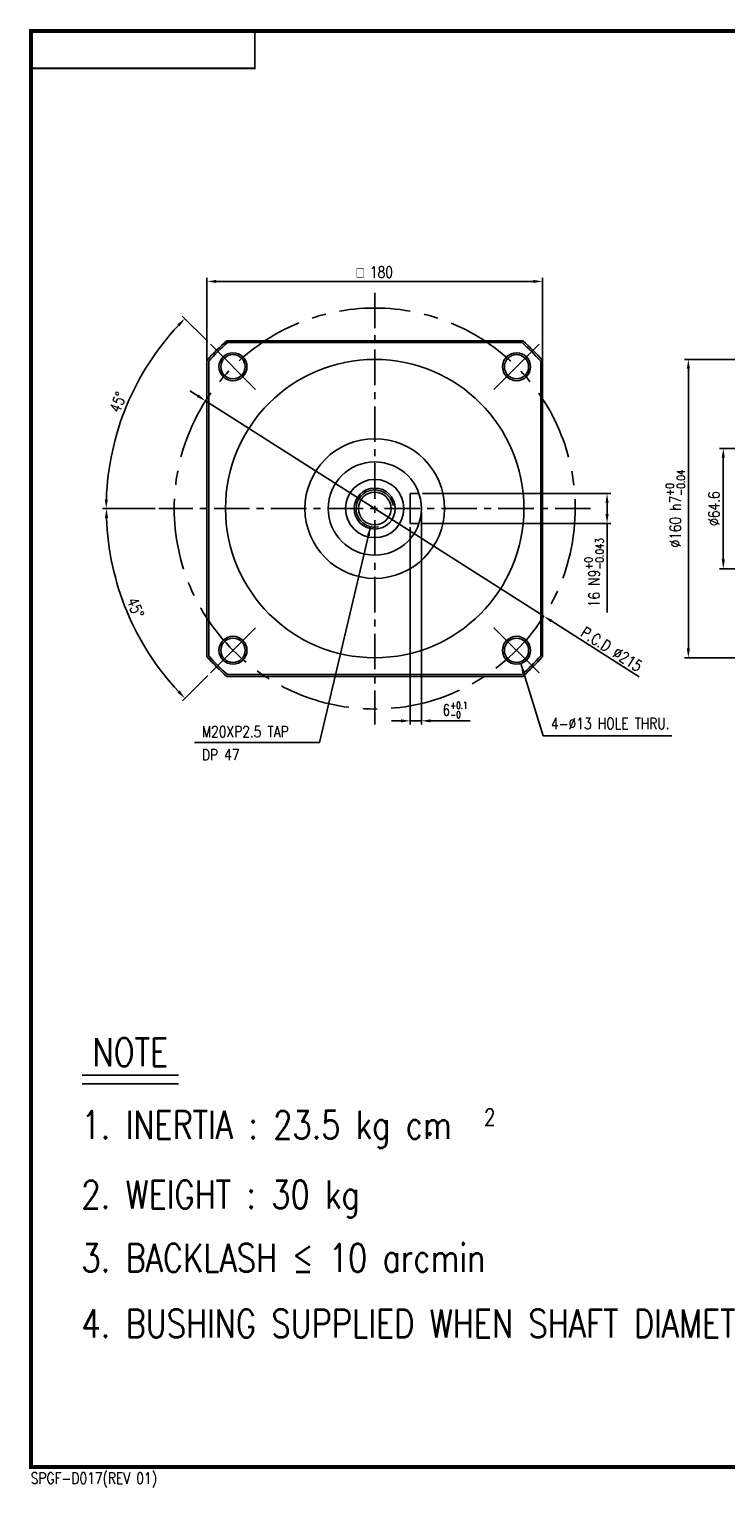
# Model space of a CAD drawing. Header units: inches. Extents: x 10 to 13571, y -3029 to 434.
# Tile 1 of 3: x 10 to 197, y 43 to 434. Entities that reach past the tile are written whole.
import ezdxf
from ezdxf.enums import TextEntityAlignment as Align

# ---------------------------------------------------------------- set-up
doc = ezdxf.new("R2010")
doc.units = ezdxf.units.IN
doc.header["$LTSCALE"] = 0.3
doc.linetypes.add('CENTER', pattern=[50.8, 31.75, -6.35, 6.35, -6.35])
for name, color, linetype in [('3', 3, 'Continuous'), ('CENTER', 1, 'CENTER'), ('DIM', 3, 'Continuous'), ('M2', 9, 'Continuous'), ('OBJ', 7, 'Continuous')]:
    doc.layers.add(name, color=color, linetype=linetype)
doc.styles.add('HBRDS', font='SIMPLEX', dxfattribs={"width": 0.8, "height": 3, "bigfont": 'HBRDS'})
doc.styles.add('WHGTXT', font='simplex.shx', dxfattribs={"width": 0.8, "height": 3, "bigfont": 'whgtxt.shx'})
doc.dimstyles.new('WHGTXT', dxfattribs={"dimtxt": 3, "dimasz": 2.5, "dimexe": 1, "dimexo": 1, "dimgap": 0.8, "dimtad": 1, "dimdsep": 46, "dimtxsty": 'WHGTXT', "dimcen": 0, "dimclrd": 3, "dimclre": 3, "dimclrt": 3, "dimazin": 2, "dimtfac": 1, "dimtmove": 0, "dimatfit": 3, "dimfxl": 0, "dimtolj": 1, "dimtzin": 0, "dimarcsym": 0})
doc.dimstyles.new('WHGTXT$0', dxfattribs={"dimtxt": 3, "dimasz": 2.5, "dimexe": 1, "dimexo": 1, "dimgap": 1, "dimtad": 1, "dimdec": 4, "dimdsep": 46, "dimtxsty": 'WHGTXT', "dimcen": 0, "dimclrd": 3, "dimclre": 3, "dimclrt": 3, "dimadec": 0, "dimazin": 0, "dimtfac": 1, "dimtdec": 4, "dimtmove": 0, "dimatfit": 3, "dimfxl": 0, "dimtvp": 1, "dimtolj": 1, "dimtzin": 0, "dimlwd": -1, "dimlwe": -1, "dimarcsym": 0})
doc.dimstyles.new('WHGTXT$2', dxfattribs={"dimtxt": 3, "dimasz": 2.5, "dimexe": 1, "dimexo": 1, "dimgap": 1, "dimtad": 1, "dimdec": 4, "dimdsep": 46, "dimtxsty": 'WHGTXT', "dimcen": 0, "dimclrd": 3, "dimclre": 3, "dimclrt": 3, "dimadec": 0, "dimazin": 0, "dimtfac": 1, "dimtdec": 4, "dimtmove": 0, "dimatfit": 3, "dimfxl": 0, "dimtvp": 1, "dimtolj": 1, "dimtzin": 0, "dimlwd": -1, "dimlwe": -1, "dimarcsym": 0})

# ---------------------------------------------------------------- blocks, each defined once
blk = doc.blocks.new('A2')
at = {"layer": 'M2'}
for points, const_width in [([(553, 66), (553, 0), (0, 0), (0, 385), (553, 385), (553, 66)], 1), ([(0, 375), (60, 375), (60, 385)], 0.5)]:
    blk.add_lwpolyline(points, dxfattribs=dict(at, const_width=const_width))
at = {"layer": 'M2', "style": 'HBRDS', "width": 0.8}
blk.add_text('SPGF-D017(REV 01)', height=3, dxfattribs=at).set_placement((-0.07, -4.51))
blk = doc.blocks.new('*D218')
at = {"color": 3}
for p, q in [((57.56, 341.13), (57.56, 367.02)), ((60.06, 366.02), (145.06, 366.02)), ((147.56, 341.13), (147.56, 367.02))]:
    blk.add_line(p, q, dxfattribs=at)
for points in [[(60.06, 366.43), (60.06, 365.6), (57.56, 366.02)], [(145.06, 366.43), (145.06, 365.6), (147.56, 366.02)]]:
    blk.add_solid(points, dxfattribs=at)
at = {"layer": 'Defpoints', "color": 0}
for p in [(147.56, 366.02), (57.56, 340.13), (147.56, 340.13)]:
    blk.add_point(p, dxfattribs=at)
at = {"color": 3, "insert": (102.56, 368.52), "char_height": 3, "attachment_point": 5, "style": 'WHGTXT'}
blk.add_mtext('\\A1;{\\Famgdt;o} 180', dxfattribs=at)
blk = doc.blocks.new('*D222')
at = {"color": 3, "lineweight": -2}
for p, q in [((115.06, 304.13), (115.06, 247.21)), ((112.06, 300.13), (112.06, 247.21)), ((109.56, 248.21), (107.06, 248.21)), ((112.06, 248.21), (115.06, 248.21)), ((117.56, 248.21), (128.13, 248.21))]:
    blk.add_line(p, q, dxfattribs=at)
at = {"color": 3}
for points in [[(109.56, 248.62), (109.56, 247.79), (112.06, 248.21)], [(117.56, 248.62), (117.56, 247.79), (115.06, 248.21)]]:
    blk.add_solid(points, dxfattribs=at)
at = {"layer": 'Defpoints', "color": 0}
for p in [(115.06, 305.13), (112.06, 301.13), (115.06, 248.21)]:
    blk.add_point(p, dxfattribs=at)
at = {"color": 3, "insert": (124.09, 251.11), "char_height": 3, "attachment_point": 5, "style": 'WHGTXT'}
blk.add_mtext('\\A1;6{\\H1.800000;\\S+0.1^ -0;}', dxfattribs=at)
blk = doc.blocks.new('*D227')
at = {"color": 3, "lineweight": -2}
for p, q in [((55.11, 335.35), (53.01, 336.69)), ((57.22, 334), (147.9, 276.26)), ((173.46, 259.98), (150.01, 274.92))]:
    blk.add_line(p, q, dxfattribs=at)
at = {"color": 3}
for points in [[(55.34, 335.7), (54.89, 335), (57.22, 334)], [(150.23, 275.27), (149.78, 274.57), (147.9, 276.26)]]:
    blk.add_solid(points, dxfattribs=at)
at = {"layer": 'Defpoints', "color": 0}
for p in [(57.22, 334), (147.9, 276.26)]:
    blk.add_point(p, dxfattribs=at)
at = {"color": 3, "insert": (166.04, 267.43), "char_height": 3, "attachment_point": 5, "rotation": 327.5101, "style": 'WHGTXT'}
blk.add_mtext('\\A2;P.C.D ∅215', dxfattribs=at)
blk = doc.blocks.new('*D211')
at = {"layer": '3', "color": 3}
for p, q in [((57.79, 349.9), (50.94, 356.75)), ((43.69, 305.13), (29.56, 305.13))]:
    blk.add_line(p, q, dxfattribs=at)
blk.add_arc((102.56, 305.13), 72, 136.9895, 178.0105, dxfattribs=at)
for points in [[(49.61, 354.54), (50.21, 353.96), (51.65, 356.05)], [(31.02, 307.63), (30.18, 307.64), (30.56, 305.13)]]:
    blk.add_solid(points, dxfattribs=at)
at = {"layer": 'Defpoints', "color": 0}
for p in [(58.5, 349.2), (40.2, 341.13), (70.61, 337.08), (44.69, 305.13), (160.43, 305.13)]:
    blk.add_point(p, dxfattribs=at)
at = {"layer": '3', "color": 3, "insert": (33.73, 333.64), "char_height": 3, "attachment_point": 5, "rotation": 67.5, "style": 'WHGTXT'}
blk.add_mtext('\\A1;45°', dxfattribs=at)
blk = doc.blocks.new('*D212')
at = {"layer": '3', "color": 3}
for p, q in [((43.69, 305.13), (29.61, 305.13)), ((57.79, 260.36), (50.98, 253.55))]:
    blk.add_line(p, q, dxfattribs=at)
blk.add_arc((102.56, 305.13), 71.95, 181.9909, 223.0091, dxfattribs=at)
for points in [[(30.24, 302.63), (31.07, 302.64), (30.61, 305.13)], [(50.25, 256.34), (49.65, 255.77), (51.68, 254.26)]]:
    blk.add_solid(points, dxfattribs=at)
at = {"layer": 'Defpoints', "color": 0}
for p in [(44.69, 305.13), (160.43, 305.13), (33.06, 286.51), (70.61, 273.18), (58.5, 261.07)]:
    blk.add_point(p, dxfattribs=at)
at = {"layer": '3', "color": 3, "insert": (38.4, 278.56), "char_height": 3, "attachment_point": 5, "rotation": 292.5, "style": 'WHGTXT'}
blk.add_mtext('\\A1;45°', dxfattribs=at)
blk = doc.blocks.new('*D216')
at = {"layer": '3', "color": 3}
for p, q in [((115.4, 309.13), (165.84, 309.13)), ((164.84, 306.63), (164.84, 303.63)), ((115.4, 301.13), (165.84, 301.13)), ((164.84, 301.13), (164.84, 277.24))]:
    blk.add_line(p, q, dxfattribs=at)
for points in [[(164.43, 306.63), (165.26, 306.63), (164.84, 309.13)], [(164.43, 303.63), (165.26, 303.63), (164.84, 301.13)]]:
    blk.add_solid(points, dxfattribs=at)
at = {"layer": 'Defpoints', "color": 0}
for p in [(114.4, 309.13), (114.4, 301.13), (164.84, 301.13)]:
    blk.add_point(p, dxfattribs=at)
at = {"layer": '3', "color": 3, "insert": (161.36, 287.94), "char_height": 3, "attachment_point": 5, "rotation": 90, "style": 'WHGTXT'}
blk.add_mtext('\\A1;16 N9{}{\\H0.71x;\\C3;\\S+0^ -0.043;}', dxfattribs=at)
blk = doc.blocks.new('*D217')
at = {"layer": '3', "color": 3}
for p, q in [((260.6, 345.12), (185.64, 345.12)), ((186.64, 342.62), (186.64, 267.62)), ((260.6, 265.12), (185.64, 265.12))]:
    blk.add_line(p, q, dxfattribs=at)
for points in [[(186.22, 342.62), (187.05, 342.62), (186.64, 345.12)], [(186.22, 267.62), (187.05, 267.62), (186.64, 265.12)]]:
    blk.add_solid(points, dxfattribs=at)
at = {"layer": 'Defpoints', "color": 0}
for p in [(261.6, 345.12), (186.64, 265.12), (261.6, 265.12)]:
    blk.add_point(p, dxfattribs=at)
at = {"layer": '3', "color": 3, "insert": (183.15, 305.12), "char_height": 3, "attachment_point": 5, "rotation": 90, "style": 'WHGTXT'}
blk.add_mtext('\\A1;%%c160 h7{}{\\H0.71x;\\C3;\\S+0^ -0.04;}', dxfattribs=at)
blk = doc.blocks.new('*D237')
at = {"color": 3}
for p, q in [((259.1, 321.27), (195, 321.27)), ((196, 318.77), (196, 291.47)), ((259.1, 288.97), (195, 288.97))]:
    blk.add_line(p, q, dxfattribs=at)
for points in [[(195.59, 318.77), (196.42, 318.77), (196, 321.27)], [(195.59, 291.47), (196.42, 291.47), (196, 288.97)]]:
    blk.add_solid(points, dxfattribs=at)
at = {"layer": 'Defpoints', "color": 0}
for p in [(260.1, 321.27), (196, 288.97), (260.1, 288.97)]:
    blk.add_point(p, dxfattribs=at)
at = {"color": 3, "insert": (193.5, 305.12), "char_height": 3, "attachment_point": 5, "rotation": 90, "style": 'WHGTXT'}
blk.add_mtext('\\A1;%%c64.6', dxfattribs=at)

msp = doc.modelspace()

# ---------------------------------------------------------------- linework, layer by layer
for radius in [12.5, 7.809401, 5.5, 4.375]:
    msp.add_circle((102.559977, 305.132964), radius)
for start, end in [(131.40962211, 138.59037789), (41.40962211, 48.59037789), (221.40962211, 228.59037789), (311.40962211, 318.59037789)]:
    msp.add_arc((102.559977, 305.132964), 60, start, end)
at = {"layer": '3'}
for p, q in [((142.056812, 349.632964), (63.063141, 349.632964)), ((58.059977, 344.6298), (58.059977, 265.636129)), ((147.059977, 344.6298), (147.059977, 265.636129)), ((142.056812, 260.632964), (63.063141, 260.632964)), ((24.07368, 153.186118), (49.950138, 153.186118)), ((24.07368, 150.894083), (49.950138, 150.894083))]:
    msp.add_line(p, q, dxfattribs=at)
for centre in [(64.552987, 343.139954), (140.566966, 343.139954), (64.552987, 267.125975), (140.566966, 267.125975)]:
    msp.add_circle(centre, 3.75, dxfattribs=at)
for radius, start, end in [(59.5, 131.59127714, 138.40872286), (59.5, 41.59127714, 48.40872286), (5, 9.29608322, 281.19380525), (59.5, 221.59127714, 228.40872286), (59.5, 311.59127714, 318.40872286)]:
    msp.add_arc((102.559977, 305.132964), radius, start, end, dxfattribs=at)
at = {"layer": 'CENTER'}
for p, q in [((102.559977, 363.001803), (102.559977, 247.264125)), ((160.428816, 305.132964), (44.691138, 305.132964))]:
    msp.add_line(p, q, dxfattribs=at)
at = {"layer": 'CENTER', "ltscale": 2}
for p, q in [((70.608768, 337.084173), (58.497207, 349.195735)), ((134.511186, 337.084173), (146.622747, 349.195735)), ((70.608768, 273.181756), (58.497207, 261.070194)), ((134.511186, 273.181756), (146.622747, 261.070194))]:
    msp.add_line(p, q, dxfattribs=at)
msp.add_circle((102.559977, 305.132964), 53.75, dxfattribs=at)
at = {"layer": 'OBJ', "ltscale": 25.4}
for p, q in [((142.246246, 350.132964), (62.873707, 350.132964)), ((57.559977, 344.819234), (57.559977, 265.446695)), ((147.559977, 344.819234), (147.559977, 265.446695)), ((114.402696, 309.132964), (112.059977, 309.132964)), ((112.059977, 301.132964), (112.059977, 309.132964)), ((114.402696, 301.132964), (112.059977, 301.132964)), ((142.246246, 260.132964), (62.873707, 260.132964))]:
    msp.add_line(p, q, dxfattribs=at)
for centre, radius in [((64.552987, 343.139954), 3.25), ((102.559977, 305.132964), 40), ((140.566966, 343.139954), 3.25), ((102.559977, 305.132964), 18.723314), ((64.552987, 267.125975), 3.25), ((140.566966, 267.125975), 3.25)]:
    msp.add_circle(centre, radius, dxfattribs=at)

# ---------------------------------------------------------------- block references
at = {"layer": '3'}
msp.add_blockref('A2', (10.40535, 48.157118), dxfattribs=at)

# ---------------------------------------------------------------- texts
at = {"layer": 'DIM', "color": 3, "style": 'WHGTXT', "width": 0.8}
for s, p in [('M20XP2.5 TAP', (56.224337, 243.808479)), ('4-%%C13 HOLE THRU.', (149.809594, 245.972975)), ('DP 47', (56.224337, 237.623819))]:
    msp.add_text(s, height=3, dxfattribs=at).set_placement(p)
at = {"layer": 'OBJ', "ltscale": 25.4, "style": 'WHGTXT', "width": 0.8}
for s, height, p in [('NOTE', 7.5, (26.880559, 159.342195)), ('1. INERTIA : 23.5 kg cm', 7.5, (23.915026, 139.931571)), ('2', 4.5, (131.857063, 141.93389)), ('.', 7.5, (116.049453, 140.903111)), ('2. WEIGHT : 30 kg', 7.5, (23.915026, 121.181675)), ('3. BACKLASH ≤ 10 arcmin', 7.5, (23.915026, 104.249737)), ('4. BUSHING SUPPLIED WHEN SHAFT DIAMETER IS SMALLER THAN %%C 48', 7.5, (23.915026, 86.672773))]:
    msp.add_text(s, height=height, dxfattribs=at).set_placement(p, align=Align.MIDDLE_LEFT)

# ---------------------------------------------------------------- dimensions: what is measured, and where the dimension line sits
dim = msp.add_linear_dim(base=(147.559977, 366.015535), p1=(57.559977, 340.132964), p2=(147.559977, 340.132964), text='{\\Famgdt;o} <>', dimstyle='WHGTXT$0', override={"dimlfac": 2})
dim.commit()
dim.dimension.update_dxf_attribs({"geometry": '*D218', "text_midpoint": (102.559977, 366.015535), "dimtype": 160})
dim = msp.add_diameter_dim_2p(p1=(57.222615, 334.004857), p2=(147.897338, 276.261072), text='P.C.D <>', dimstyle='WHGTXT', override={"dimlfac": 2, "dimtp": 0.2, "dimtm": 0.2, "dimtfac": 0.6, "dimtolj": 2, "dimtzin": 8})
dim.commit()
dim.dimension.update_dxf_attribs({"geometry": '*D227', "text_midpoint": (164.804548, 265.494166), "dimtype": 163})
dim = msp.add_linear_dim(base=(196.003917, 288.972154), p1=(260.104618, 321.272154), p2=(260.104618, 288.972154), angle=90, text='%%c<>', dimstyle='WHGTXT$0', override={"dimlfac": 2})
dim.commit()
dim.dimension.update_dxf_attribs({"geometry": '*D237', "text_midpoint": (193.503917, 305.122154)})
dim = msp.add_linear_dim(base=(115.059977, 248.208013), p1=(112.059977, 301.132964), p2=(115.059977, 305.132964), dimstyle='WHGTXT', override={"dimtxt": 3, "dimgap": 0.8, "dimlfac": 2, "dimtol": 1, "dimlim": 0, "dimtp": 0.1, "dimtm": 1e-09, "dimtfac": 0.6, "dimtzin": 8})
dim.commit()
dim.dimension.update_dxf_attribs({"geometry": '*D222', "text_midpoint": (124.094262, 248.208013), "dimtype": 160})
at = {"layer": '3'}
for base, line1, line2, picture, middle in [((40.203629, 341.134419), ((160.428816, 305.132964), (44.691138, 305.132964)), ((70.608768, 337.084173), (58.497207, 349.195735)), '*D211', (33.728264, 333.643993)), ((33.061989, 286.511035), ((70.608768, 273.181756), (58.497207, 261.070194)), ((160.428816, 305.132964), (44.691138, 305.132964)), '*D212', (38.396902, 278.555749))]:
    dim = msp.add_angular_dim_2l(base=base, line1=line1, line2=line2, dimstyle='WHGTXT$2', dxfattribs=at)
    dim.commit()
    dim.dimension.update_dxf_attribs({"geometry": picture, "text_midpoint": middle})
dim = msp.add_linear_dim(base=(186.635438, 265.122154), p1=(261.604618, 345.122154), p2=(261.604618, 265.122154), angle=90, text='%%c<> h7{}{\\H0.71x;\\C3;\\S+0^ -0.04;}', dimstyle='WHGTXT$0', override={"dimlfac": 2, "dimtp": 1e-09, "dimtm": 0.04, "dimtfac": 0.7, "dimtzin": 8}, dxfattribs=at)
dim.commit()
dim.dimension.update_dxf_attribs({"geometry": '*D217', "text_midpoint": (186.635438, 305.122154), "dimtype": 160})
dim = msp.add_linear_dim(base=(164.843404, 301.132964), p1=(114.402696, 309.132964), p2=(114.402696, 301.132964), angle=90, text='<> N9{}{\\H0.71x;\\C3;\\S+0^ -0.043;}', dimstyle='WHGTXT$0', override={"dimlfac": 2, "dimtp": 1e-09, "dimtm": 0.043, "dimtfac": 0.7, "dimtzin": 8}, dxfattribs=at)
dim.commit()
dim.dimension.update_dxf_attribs({"geometry": '*D216', "text_midpoint": (161.358404, 287.937964)})

# ---------------------------------------------------------------- leaders
msp.add_leader([(141.725646, 263.55947), (147.745002, 244.175669), (182.210625, 244.175669)], dimstyle='WHGTXT', override={"dimgap": 0.8, "dimtad": 0})
msp.add_leader([(101.411633, 300.26662), (87.762226, 242.424448), (54.192004, 242.424448)], dimstyle='WHGTXT', dxfattribs=at)

doc.saveas('drawing.dxf')
